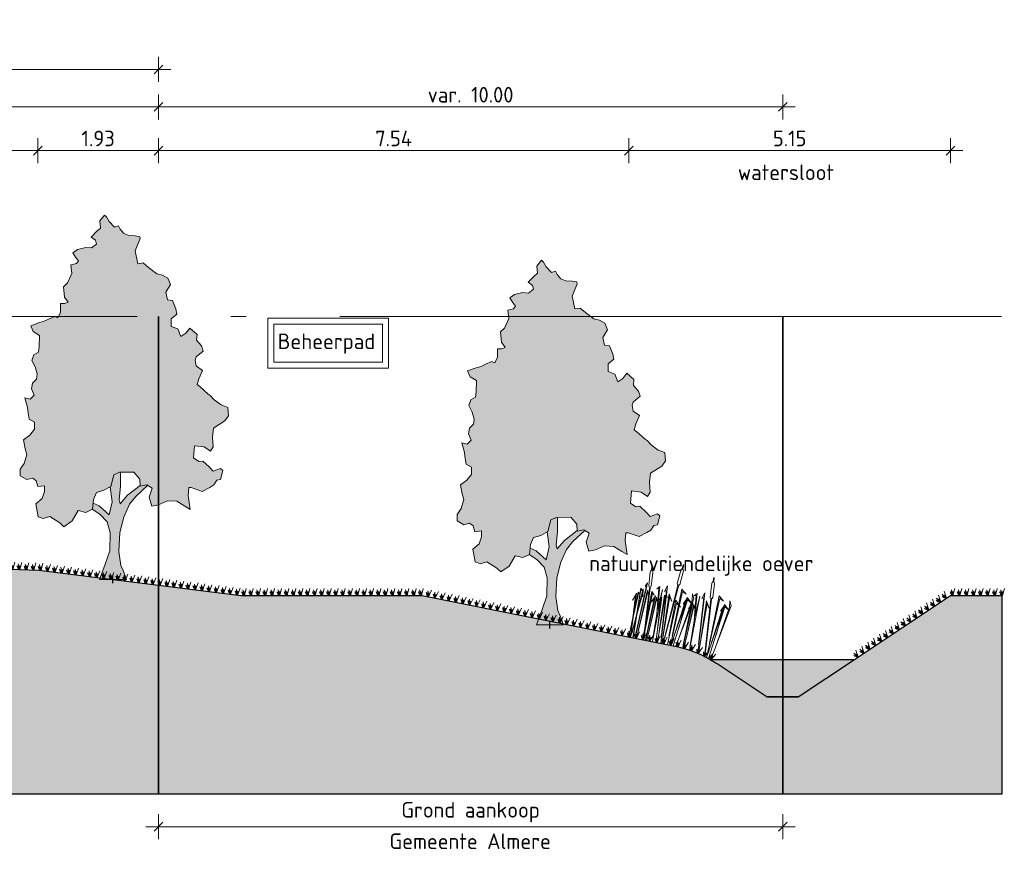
# Model space of a CAD drawing. Header units: metres. Extents: x 150805 to 161014, y 478675 to 486369.
# Tile 26 of 35: x 160846 to 160862, y 478708 to 478721. Entities that reach past the tile are written whole.
import ezdxf

# ---------------------------------------------------------------- set-up
doc = ezdxf.new("R2010")
doc.units = ezdxf.units.M
doc.linetypes.add('AL-NAP_LIJN', pattern=[15.25, 12, -1.5, 0.25, -1.5])
doc.layers.get('0').update_dxf_attribs({"lineweight": 25})
doc.layers.get('Defpoints').update_dxf_attribs({"lineweight": 25, "true_color": 0xff7fff})
for name, color, linetype, lineweight in [('N-WE-GR-BOOM-1e-A', 90, 'Continuous', 25), ('N-WE-GR-BOOM-1e-SD', 90, 'Continuous', 25), ('N-WE-VH-KANTVERHARDING-G', 7, 'Continuous', 35), ('N-XX-GW-WATERGANG_WATERLIJN-GD', 150, 'AL-WATERLIJN', 25), ('X-XX-AL-M', 7, 'Continuous', 18), ('X-XX-AL-NAP-G', 7, 'AL-NAP_LIJN', 18), ('X-XX-AL-PROFIEL-B-G', 7, 'Continuous', 9), ('X-XX-AL-T25', 7, 'Continuous', 25)]:
    doc.layers.add(name, color=color, linetype=linetype, lineweight=lineweight)
doc.layers.add('N-WE-GR-BOOM-A', color=7, linetype='Continuous', lineweight=40, true_color=0x4dff4d, transparency=0.4)
doc.layers.add('N-WE-GR-WEGEN-A', color=7, linetype='Continuous', lineweight=40, true_color=0xffd6ad, transparency=0.4)
doc.layers.add('N-WE-GR-BOOM-S', color=7, linetype='Continuous', lineweight=40, true_color=0x009900)
doc.layers.add('N-WE-KG-GRENS_PERCEEL-G', color=150, linetype='KG-PERCEEL', lineweight=35, true_color=0x007fff)
doc.styles.add('NLCS-ISO-M100-T25', font='NLCS-ISO.ttf')
doc.styles.get("Standard").update_dxf_attribs({"font": 'NLCS-ISO.ttf'})
doc.linetypes.add('AL-WATERLIJN', pattern='A,20,[32,NLCS.shx,S=1.5,R=0,X=0,Y=0],20', length=40)
doc.linetypes.add('KG-PERCEEL', pattern='A,5.5,-2,["P",Standard,S=1.8,R=0,X=-0.5,Y=-0.9],-2,5.5,-2,[5,NLCS.shx,S=0.75,R=0,X=0,Y=0],-2', length=19)
doc.dimstyles.new('NLCS-M100-T25-SCHRAP-X_L2_H1', dxfattribs={"dimscale": 0.1, "dimtxt": 2.5, "dimasz": 1.4, "dimexe": 2, "dimexo": 2, "dimgap": 0.7, "dimtad": 1, "dimzin": 0, "dimdsep": 46, "dimtxsty": 'NLCS-ISO-M100-T25', "dimblk": 'OBLIQUE', "dimcen": 0, "dimdle": 2, "dimclrd": 256, "dimclre": 256, "dimclrt": 256, "dimadec": 1, "dimazin": 0, "dimtfac": 1, "dimtofl": 0, "dimtmove": 1, "dimatfit": 0, "dimldrblk": 'OBLIQUE', "dimfxl": 2, "dimfxlon": 1, "dimtfill": 1, "dimtfillclr": 254, "dimtolj": 1, "dimtzin": 0, "dimlwd": 18, "dimlwe": 18, "dimarcsym": 0})

# ---------------------------------------------------------------- blocks, each defined once
blk = doc.blocks.new('_Oblique')
at = {"color": 0, "linetype": 'ByBlock', "lineweight": -2}
blk.add_line((-0.5, -0.5), (0.5, 0.5), dxfattribs=at)
blk = doc.blocks.new('*D121')
at = {"layer": 'Defpoints', "color": 0, "transparency": 16777216}
for p in [(160848.285, 478719.079), (160848.285, 478716.423), (160846.354, 478712.354)]:
    blk.add_point(p, dxfattribs=at)
at = {"layer": 'X-XX-AL-M', "linetype": 'Continuous', "lineweight": 18, "transparency": 16777216}
for p, q in [((160846.354, 478718.879), (160846.354, 478719.279)), ((160848.285, 478718.879), (160848.285, 478719.279)), ((160846.154, 478719.079), (160848.485, 478719.079))]:
    blk.add_line(p, q, dxfattribs=at)
at = {"layer": 'X-XX-AL-M', "lineweight": 18, "transparency": 16777216, "xscale": 0.14, "yscale": 0.14, "zscale": 0.14, "rotation": 180}
blk.add_blockref('_Oblique', (160846.354, 478719.079), dxfattribs=at)
at = {"layer": 'X-XX-AL-M', "lineweight": 18, "transparency": 16777216, "xscale": 0.14, "yscale": 0.14, "zscale": 0.14}
blk.add_blockref('_Oblique', (160848.285, 478719.079), dxfattribs=at)
at = {"layer": 'X-XX-AL-M', "transparency": 16777216, "insert": (160847.319, 478719.274), "char_height": 0.25, "attachment_point": 5, "style": 'NLCS-ISO-M100-T25', "bg_fill": 3, "box_fill_scale": 1.1, "bg_fill_color": 256, "bg_fill_true_color": 13158600, "bg_fill_transparency": 0}
blk.add_mtext('\\A1;1.93', dxfattribs=at)
blk = doc.blocks.new('*D125')
at = {"layer": 'Defpoints', "color": 0, "transparency": 16777216}
for p in [(160846.354, 478719.079), (160842.505, 478712.623), (160846.354, 478712.354)]:
    blk.add_point(p, dxfattribs=at)
at = {"layer": 'X-XX-AL-M', "linetype": 'Continuous', "lineweight": 18, "transparency": 16777216}
for p, q in [((160842.505, 478718.879), (160842.505, 478719.279)), ((160846.354, 478718.879), (160846.354, 478719.279)), ((160842.305, 478719.079), (160846.554, 478719.079))]:
    blk.add_line(p, q, dxfattribs=at)
at = {"layer": 'X-XX-AL-M', "lineweight": 18, "transparency": 16777216, "xscale": 0.14, "yscale": 0.14, "zscale": 0.14, "rotation": 180}
blk.add_blockref('_Oblique', (160842.505, 478719.079), dxfattribs=at)
at = {"layer": 'X-XX-AL-M', "lineweight": 18, "transparency": 16777216, "xscale": 0.14, "yscale": 0.14, "zscale": 0.14}
blk.add_blockref('_Oblique', (160846.354, 478719.079), dxfattribs=at)
at = {"layer": 'X-XX-AL-M', "transparency": 16777216, "insert": (160844.429, 478719.274), "char_height": 0.25, "attachment_point": 5, "style": 'NLCS-ISO-M100-T25', "bg_fill": 3, "box_fill_scale": 1.1, "bg_fill_color": 256, "bg_fill_true_color": 13158600, "bg_fill_transparency": 0}
blk.add_mtext('\\A1;var. 3.85', dxfattribs=at)
blk = doc.blocks.new('*D126')
at = {"layer": 'Defpoints', "color": 0, "transparency": 16777216}
for p in [(160848.285, 478719.78), (160839.255, 478719.286), (160848.285, 478716.423)]:
    blk.add_point(p, dxfattribs=at)
at = {"layer": 'X-XX-AL-M', "linetype": 'Continuous', "lineweight": 18, "transparency": 16777216}
for p, q in [((160839.255, 478719.58), (160839.255, 478719.98)), ((160848.285, 478719.58), (160848.285, 478719.98)), ((160839.055, 478719.78), (160848.485, 478719.78))]:
    blk.add_line(p, q, dxfattribs=at)
at = {"layer": 'X-XX-AL-M', "lineweight": 18, "transparency": 16777216, "xscale": 0.14, "yscale": 0.14, "zscale": 0.14, "rotation": 180}
blk.add_blockref('_Oblique', (160839.255, 478719.78), dxfattribs=at)
at = {"layer": 'X-XX-AL-M', "lineweight": 18, "transparency": 16777216, "xscale": 0.14, "yscale": 0.14, "zscale": 0.14}
blk.add_blockref('_Oblique', (160848.285, 478719.78), dxfattribs=at)
at = {"layer": 'X-XX-AL-M', "transparency": 16777216, "insert": (160843.77, 478719.975), "char_height": 0.25, "attachment_point": 5, "style": 'NLCS-ISO-M100-T25', "bg_fill": 3, "box_fill_scale": 1.1, "bg_fill_color": 256, "bg_fill_true_color": 13158600, "bg_fill_transparency": 0}
blk.add_mtext('\\A1;var. 9.03', dxfattribs=at)
blk = doc.blocks.new('*D127')
at = {"layer": 'Defpoints', "color": 0, "transparency": 16777216}
for p in [(160848.285, 478720.38), (160822.095, 478716.423), (160848.285, 478716.423)]:
    blk.add_point(p, dxfattribs=at)
at = {"layer": 'X-XX-AL-M', "linetype": 'Continuous', "lineweight": 18, "transparency": 16777216}
for p, q in [((160822.095, 478720.18), (160822.095, 478720.58)), ((160848.285, 478720.18), (160848.285, 478720.58)), ((160821.895, 478720.38), (160848.485, 478720.38))]:
    blk.add_line(p, q, dxfattribs=at)
at = {"layer": 'X-XX-AL-M', "lineweight": 18, "transparency": 16777216, "xscale": 0.14, "yscale": 0.14, "zscale": 0.14, "rotation": 180}
blk.add_blockref('_Oblique', (160822.095, 478720.38), dxfattribs=at)
at = {"layer": 'X-XX-AL-M', "lineweight": 18, "transparency": 16777216, "xscale": 0.14, "yscale": 0.14, "zscale": 0.14}
blk.add_blockref('_Oblique', (160848.285, 478720.38), dxfattribs=at)
at = {"layer": 'X-XX-AL-M', "transparency": 16777216, "insert": (160835.19, 478720.6), "char_height": 0.25, "attachment_point": 5, "style": 'NLCS-ISO-M100-T25', "bg_fill": 3, "box_fill_scale": 1.1, "bg_fill_color": 256, "bg_fill_true_color": 13158600, "bg_fill_transparency": 0}
blk.add_mtext('\\A1;var. 26.19 (RVB)', dxfattribs=at)
blk = doc.blocks.new('*D144')
at = {"layer": 'Defpoints', "color": 0, "transparency": 16777216}
for p in [(160848.285, 478709.477), (160858.285, 478709.477), (160858.285, 478708.244)]:
    blk.add_point(p, dxfattribs=at)
at = {"layer": 'X-XX-AL-M', "linetype": 'Continuous', "lineweight": 18, "transparency": 16777216}
for p, q in [((160848.285, 478708.444), (160848.285, 478708.044)), ((160858.285, 478708.444), (160858.285, 478708.044)), ((160848.085, 478708.244), (160858.485, 478708.244))]:
    blk.add_line(p, q, dxfattribs=at)
at = {"layer": 'X-XX-AL-M', "lineweight": 18, "transparency": 16777216, "xscale": 0.14, "yscale": 0.14, "zscale": 0.14, "rotation": 180}
blk.add_blockref('_Oblique', (160848.285, 478708.244), dxfattribs=at)
at = {"layer": 'X-XX-AL-M', "lineweight": 18, "transparency": 16777216, "xscale": 0.14, "yscale": 0.14, "zscale": 0.14}
blk.add_blockref('_Oblique', (160858.285, 478708.244), dxfattribs=at)
at = {"layer": 'X-XX-AL-M', "transparency": 16777216, "insert": (160853.285, 478708.476), "char_height": 0.25, "attachment_point": 5, "style": 'NLCS-ISO-M100-T25', "bg_fill": 3, "box_fill_scale": 1.1, "bg_fill_color": 256, "bg_fill_true_color": 13158600, "bg_fill_transparency": 0}
blk.add_mtext('\\A1;Grond aankoop', dxfattribs=at)
blk = doc.blocks.new('*D145')
at = {"layer": 'Defpoints', "color": 0, "transparency": 16777216}
for p in [(160858.285, 478719.78), (160848.285, 478716.423), (160858.285, 478716.423)]:
    blk.add_point(p, dxfattribs=at)
at = {"layer": 'X-XX-AL-M', "linetype": 'Continuous', "lineweight": 18, "transparency": 16777216}
for p, q in [((160848.285, 478719.58), (160848.285, 478719.98)), ((160858.285, 478719.58), (160858.285, 478719.98)), ((160848.085, 478719.78), (160858.485, 478719.78))]:
    blk.add_line(p, q, dxfattribs=at)
at = {"layer": 'X-XX-AL-M', "lineweight": 18, "transparency": 16777216, "xscale": 0.14, "yscale": 0.14, "zscale": 0.14, "rotation": 180}
blk.add_blockref('_Oblique', (160848.285, 478719.78), dxfattribs=at)
at = {"layer": 'X-XX-AL-M', "lineweight": 18, "transparency": 16777216, "xscale": 0.14, "yscale": 0.14, "zscale": 0.14}
blk.add_blockref('_Oblique', (160858.285, 478719.78), dxfattribs=at)
at = {"layer": 'X-XX-AL-M', "transparency": 16777216, "insert": (160853.285, 478719.975), "char_height": 0.25, "attachment_point": 5, "style": 'NLCS-ISO-M100-T25', "bg_fill": 3, "box_fill_scale": 1.1, "bg_fill_color": 256, "bg_fill_true_color": 13158600, "bg_fill_transparency": 0}
blk.add_mtext('\\A1;var. 10.00', dxfattribs=at)
blk = doc.blocks.new('SGR-BOOM_S01_V_ZIJ-D')
at = {"layer": 'N-WE-GR-BOOM-1e-A', "transparency": 33554585}
h = blk.add_hatch(color=256, dxfattribs=at)
h.dxf.hatch_style = 1
h.set_gradient(color1=(254, 204, 102), color2=(108, 181, 90), tint=1, name='CYLINDER')
h.paths.add_polyline_path([(-1.056, 11.496), (-0.874, 11.68), (-0.792, 11.622), (-0.684, 11.475), (-0.477, 11.294), (-0.312, 11.337), (-0.253, 11.231), (-0.105, 11.091), (0.102, 11.028), (0.349, 11.012), (0.538, 10.99), (0.556, 10.931), (0.353, 10.535), (0.462, 10.124), (0.668, 10.149), (0.893, 10.004), (1.224, 9.8), (1.454, 9.761), (1.661, 9.663), (1.763, 9.457), (1.582, 9.209), (1.643, 8.962), (1.849, 8.94), (1.975, 8.676), (2.018, 8.511), (1.795, 8.362), (1.797, 8.115), (2.062, 8.035), (2.188, 7.789), (2.376, 7.896), (2.539, 8.062), (2.829, 7.858), (2.807, 7.67), (3.015, 7.489), (3.081, 7.325), (2.794, 7.134), (2.753, 7.034), (2.796, 6.845), (3.044, 6.706), (2.899, 6.434), (2.842, 6.251), (2.942, 6.187), (3.274, 5.943), (3.357, 5.902), (3.523, 5.762), (3.795, 5.599), (4.06, 5.519), (4.086, 5.248), (3.94, 5.082), (3.489, 4.855), (3.45, 4.566), (3.476, 4.254), (3.371, 4.112), (3.122, 4.252), (2.734, 4.29), (2.695, 3.901), (2.902, 3.779), (3.067, 3.798), (3.316, 3.611), (3.482, 3.471), (3.77, 3.556), (3.87, 3.492), (3.772, 3.203), (3.625, 3.184), (3.503, 3.036), (3.339, 2.952), (3.033, 2.826), (2.597, 2.946), (2.497, 2.946), (2.475, 2.698), (2.561, 2.246), (2.337, 2.35), (2.023, 2.512), (1.652, 2.527), (1.282, 2.4), (1.018, 2.357), (0.91, 2.645), (1.031, 2.934), (0.824, 3.038), (0.559, 2.995), (0.534, 3.219), (0.303, 3.447), (-0.274, 3.442), (-0.497, 3.358), (-0.618, 2.986), (-0.906, 2.86), (-1.193, 2.793), (-1.315, 2.568), (-1.354, 2.256), (-1.624, 2.154), (-1.931, 2.21), (-2.175, 1.879), (-2.504, 1.694), (-2.669, 1.816), (-3.066, 2.019), (-3.33, 1.952), (-3.536, 2.015), (-3.622, 2.427), (-3.376, 2.593), (-3.278, 2.818), (-3.279, 3.006), (-3.544, 2.981), (-3.61, 3.169), (-3.752, 3.25), (-3.981, 3.207), (-4.247, 3.328), (-4.249, 3.535), (-4.086, 3.724), (-3.988, 4.013), (-4.048, 4.195), (-4.115, 4.483), (-3.869, 4.633), (-3.682, 4.817), (-3.684, 5.046), (-3.891, 5.145), (-3.933, 5.333), (-3.958, 5.515), (-4.061, 5.826), (-3.854, 5.787), (-3.691, 5.912), (-3.798, 6.117), (-3.758, 6.3), (-3.595, 6.425), (-3.572, 6.59), (-3.657, 6.818), (-3.782, 7.024), (-3.701, 7.207), (-3.519, 7.291), (-3.497, 7.456), (-3.482, 7.827), (-3.73, 7.948), (-3.832, 8.136), (-3.485, 8.239), (-3.297, 8.281), (-3.115, 8.348), (-2.868, 8.432), (-2.745, 8.392), (-2.64, 8.575), (-2.642, 8.846), (-2.477, 8.847), (-2.336, 8.889), (-2.479, 9.053), (-2.523, 9.383), (-2.359, 9.507), (-2.179, 9.815), (-2.222, 10.085), (-1.993, 10.128), (-1.911, 10.212), (-2.036, 10.334), (-2.143, 10.475), (-1.955, 10.582), (-1.626, 10.644), (-1.402, 10.628), (-1.197, 10.753), (-1.239, 10.876), (-1.405, 10.975), (-1.177, 11.165), (-1.036, 11.266)])
h = blk.add_hatch(color=256, dxfattribs=at)
h.dxf.hatch_style = 1
h.set_gradient(color1=(99, 100, 102), color2=(88, 186, 72), tint=1, name='INVCURVED')
h.paths.add_polyline_path([(-0.098, 2.001), (0.128, 2.415), (0.374, 2.664), (0.861, 3.02), (0.824, 3.038), (0.559, 2.995), (0.557, 3.016), (0.044, 2.703), (-0.243, 2.43), (-0.285, 2.553), (-0.229, 2.989), (-0.233, 3.442), (-0.274, 3.442), (-0.497, 3.358), (-0.618, 2.986), (-0.646, 2.974), (-0.573, 2.492), (-0.693, 2.079), (-1.09, 2.364), (-1.33, 2.45), (-1.356, 2.244), (-1.064, 2.093), (-0.774, 1.848), (-0.648, 1.502), (-0.667, 0.925), (-0.846, 0.488), (-1.08, 0), (0, 0), (-0.126, 0.287), (-0.227, 0.452), (-0.296, 0.904), (-0.259, 1.505)])
at = {"lineweight": 0}
for p, q in [((-0.233, 3.442), (-0.229, 2.989)), ((-0.573, 2.492), (-0.646, 2.974)), ((-0.229, 2.989), (-0.285, 2.553)), ((0.044, 2.703), (0.557, 3.016)), ((0.861, 3.02), (0.374, 2.664)), ((-0.285, 2.553), (-0.243, 2.43)), ((-0.243, 2.43), (0.044, 2.703)), ((0.374, 2.664), (0.128, 2.415)), ((-1.368, 2.251), (-1.064, 2.093)), ((-1.33, 2.45), (-1.09, 2.364)), ((-1.09, 2.364), (-0.693, 2.079)), ((-0.693, 2.079), (-0.573, 2.492)), ((0.128, 2.415), (-0.098, 2.001)), ((-1.064, 2.093), (-0.774, 1.848)), ((-0.098, 2.001), (-0.259, 1.505)), ((-0.774, 1.848), (-0.648, 1.502)), ((-0.648, 1.502), (-0.667, 0.925)), ((-0.259, 1.505), (-0.296, 0.904)), ((-0.667, 0.925), (-0.846, 0.488)), ((-0.296, 0.904), (-0.227, 0.452)), ((-0.846, 0.488), (-1.08, 0)), ((-0.227, 0.452), (-0.126, 0.287)), ((-1.08, 0), (0, 0)), ((-0.126, 0.287), (0, 0))]:
    blk.add_line(p, q, dxfattribs=at)
at = {"lineweight": 0, "flags": 128}
blk.add_lwpolyline([(-1.056, 11.496), (-0.874, 11.68), (-0.792, 11.622), (-0.684, 11.475), (-0.477, 11.294), (-0.312, 11.337), (-0.253, 11.231), (-0.105, 11.091), (0.102, 11.028), (0.349, 11.012), (0.538, 10.99), (0.556, 10.931), (0.353, 10.535), (0.462, 10.124), (0.668, 10.149), (0.893, 10.004), (1.224, 9.8), (1.454, 9.761), (1.661, 9.663), (1.763, 9.457), (1.582, 9.209), (1.643, 8.962), (1.849, 8.94), (1.975, 8.676), (2.018, 8.511), (1.795, 8.362), (1.797, 8.115), (2.062, 8.035), (2.188, 7.789), (2.376, 7.896), (2.539, 8.062), (2.829, 7.858), (2.807, 7.67), (3.015, 7.489), (3.081, 7.325), (2.794, 7.134), (2.753, 7.034), (2.796, 6.845), (3.044, 6.706), (2.899, 6.434), (2.842, 6.251), (2.942, 6.187), (3.274, 5.943), (3.357, 5.902), (3.523, 5.762), (3.795, 5.599), (4.06, 5.519), (4.086, 5.248), (3.94, 5.082), (3.489, 4.855), (3.45, 4.566), (3.476, 4.254), (3.371, 4.112), (3.122, 4.252), (2.734, 4.29), (2.695, 3.901), (2.902, 3.779), (3.067, 3.798), (3.316, 3.611), (3.482, 3.471), (3.77, 3.556), (3.87, 3.492), (3.772, 3.203), (3.625, 3.184), (3.503, 3.036), (3.339, 2.952), (3.033, 2.826), (2.597, 2.946), (2.497, 2.946), (2.475, 2.698), (2.561, 2.246), (2.337, 2.35), (2.023, 2.512), (1.652, 2.527), (1.282, 2.4), (1.018, 2.357), (0.91, 2.645), (1.031, 2.934), (0.824, 3.038), (0.559, 2.995), (0.534, 3.219), (0.303, 3.447), (-0.274, 3.442), (-0.497, 3.358), (-0.618, 2.986), (-0.906, 2.86), (-1.193, 2.793), (-1.315, 2.568), (-1.354, 2.256), (-1.624, 2.154), (-1.931, 2.21), (-2.175, 1.879), (-2.504, 1.694), (-2.669, 1.816), (-3.066, 2.019), (-3.33, 1.952), (-3.536, 2.015), (-3.622, 2.427), (-3.376, 2.593), (-3.278, 2.818), (-3.279, 3.006), (-3.544, 2.981), (-3.61, 3.169), (-3.752, 3.25), (-3.981, 3.207), (-4.247, 3.328), (-4.249, 3.535), (-4.086, 3.724), (-3.988, 4.013), (-4.048, 4.195), (-4.115, 4.483), (-3.869, 4.633), (-3.682, 4.817), (-3.684, 5.046), (-3.891, 5.145), (-3.933, 5.333), (-3.958, 5.515), (-4.061, 5.826), (-3.854, 5.787), (-3.691, 5.912), (-3.798, 6.117), (-3.758, 6.3), (-3.595, 6.425), (-3.572, 6.59), (-3.657, 6.818), (-3.782, 7.024), (-3.701, 7.207), (-3.519, 7.291), (-3.497, 7.456), (-3.482, 7.827), (-3.73, 7.948), (-3.832, 8.136), (-3.485, 8.239), (-3.297, 8.281), (-3.115, 8.348), (-2.868, 8.432), (-2.745, 8.392), (-2.64, 8.575), (-2.642, 8.846), (-2.477, 8.847), (-2.336, 8.889), (-2.479, 9.053), (-2.523, 9.383), (-2.359, 9.507), (-2.179, 9.815), (-2.222, 10.085), (-1.993, 10.128), (-1.911, 10.212), (-2.036, 10.334), (-2.143, 10.475), (-1.955, 10.582), (-1.626, 10.644), (-1.402, 10.628), (-1.197, 10.753), (-1.239, 10.876), (-1.405, 10.975), (-1.177, 11.165), (-1.036, 11.266)], close=True, dxfattribs=at)
at = {"layer": 'Defpoints'}
blk.add_line((-0.54, -0.119), (-0.54, 0.13), dxfattribs=at)
blk = doc.blocks.new('*D247')
at = {"layer": 'Defpoints', "color": 0, "transparency": 16777216}
for p in [(160855.82, 478719.079), (160855.82, 478719.079), (160848.285, 478716.423)]:
    blk.add_point(p, dxfattribs=at)
at = {"layer": 'X-XX-AL-M', "linetype": 'Continuous', "lineweight": 18, "transparency": 16777216}
for p, q in [((160848.285, 478718.879), (160848.285, 478719.279)), ((160855.82, 478719.079), (160855.82, 478719.279)), ((160848.085, 478719.079), (160856.02, 478719.079))]:
    blk.add_line(p, q, dxfattribs=at)
at = {"layer": 'X-XX-AL-M', "lineweight": 18, "transparency": 16777216, "xscale": 0.14, "yscale": 0.14, "zscale": 0.14, "rotation": 180}
blk.add_blockref('_Oblique', (160848.285, 478719.079), dxfattribs=at)
at = {"layer": 'X-XX-AL-M', "lineweight": 18, "transparency": 16777216, "xscale": 0.14, "yscale": 0.14, "zscale": 0.14}
blk.add_blockref('_Oblique', (160855.82, 478719.079), dxfattribs=at)
at = {"layer": 'X-XX-AL-M', "transparency": 16777216, "insert": (160852.052, 478719.274), "char_height": 0.25, "attachment_point": 5, "style": 'NLCS-ISO-M100-T25', "bg_fill": 3, "box_fill_scale": 1.1, "bg_fill_color": 256, "bg_fill_true_color": 13158600, "bg_fill_transparency": 0}
blk.add_mtext('\\A1;7.54', dxfattribs=at)
blk = doc.blocks.new('*D248')
at = {"layer": 'Defpoints', "color": 0, "transparency": 16777216}
for p in [(160860.972, 478719.079), (160860.972, 478711.948), (160855.82, 478711.286)]:
    blk.add_point(p, dxfattribs=at)
at = {"layer": 'X-XX-AL-M', "linetype": 'Continuous', "lineweight": 18, "transparency": 16777216}
for p, q in [((160855.82, 478718.879), (160855.82, 478719.279)), ((160860.972, 478718.879), (160860.972, 478719.279)), ((160855.62, 478719.079), (160861.172, 478719.079))]:
    blk.add_line(p, q, dxfattribs=at)
at = {"layer": 'X-XX-AL-M', "lineweight": 18, "transparency": 16777216, "xscale": 0.14, "yscale": 0.14, "zscale": 0.14, "rotation": 180}
blk.add_blockref('_Oblique', (160855.82, 478719.079), dxfattribs=at)
at = {"layer": 'X-XX-AL-M', "lineweight": 18, "transparency": 16777216, "xscale": 0.14, "yscale": 0.14, "zscale": 0.14}
blk.add_blockref('_Oblique', (160860.972, 478719.079), dxfattribs=at)
at = {"layer": 'X-XX-AL-M', "transparency": 16777216, "insert": (160858.396, 478719.274), "char_height": 0.25, "attachment_point": 5, "style": 'NLCS-ISO-M100-T25', "bg_fill": 3, "box_fill_scale": 1.1, "bg_fill_color": 256, "bg_fill_true_color": 13158600, "bg_fill_transparency": 0}
blk.add_mtext('\\A1;5.15', dxfattribs=at)
blk = doc.blocks.new('Gras-01')
at = {"layer": 'N-WE-GR-BOOM-S', "color": 85, "lineweight": 9, "true_color": 0x58ba48}
for p, q in [((0, 0), (0.004, 0.063)), ((0.003, 0), (0.034, 0.114))]:
    blk.add_line(p, q, dxfattribs=at)
at = {"layer": 'N-WE-GR-BOOM-S', "color": 85, "lineweight": 9, "true_color": 0x58ba48, "flags": 128}
for points in [[(-0.042, 0.06, 0.10285), (-0.006, 0)], [(-0.042, 0.06, -0.10285), (-0.006, 0)], [(-0.002, 0, -0.071887), (-0.022, 0.092)], [(-0.002, 0, 0.071887), (-0.022, 0.092)]]:
    blk.add_lwpolyline(points, format="xyb", dxfattribs=at)
blk = doc.blocks.new('*U250')
at = {"layer": 'N-WE-VH-KANTVERHARDING-G', "rotation": 180}
blk.add_blockref('Gras-01', (0, 0), dxfattribs=at)
blk = doc.blocks.new('*U251')
at = {"layer": 'N-WE-VH-KANTVERHARDING-G', "color": 0, "linetype": 'ByBlock', "lineweight": -2, "transparency": 16777216}
for p, rotation in [((160860.813, 478711.842), 213.6900675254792), ((160860.908, 478711.905), 213.6900675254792), ((160861.008, 478711.948), 180), ((160861.121, 478711.948), 180), ((160861.234, 478711.948), 180), ((160861.348, 478711.948), 180), ((160861.461, 478711.948), 180), ((160861.574, 478711.948), 180), ((160861.688, 478711.948), 180), ((160861.801, 478711.948), 180), ((160860.53, 478711.654), 213.6900675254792), ((160860.625, 478711.716), 213.6900675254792), ((160860.719, 478711.779), 213.6900675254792), ((160860.342, 478711.528), 213.6900675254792), ((160860.436, 478711.591), 213.6900675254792), ((160860.059, 478711.339), 213.6900675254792), ((160860.153, 478711.402), 213.6900675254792), ((160860.248, 478711.465), 213.6900675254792), ((160859.87, 478711.214), 213.6900675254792), ((160859.965, 478711.276), 213.6900675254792), ((160859.588, 478711.025), 213.6900675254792), ((160859.682, 478711.088), 213.6900675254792), ((160859.776, 478711.151), 213.6900675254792), ((160859.493, 478710.962), 213.6900675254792)]:
    blk.add_blockref('*U250', p, dxfattribs=dict(at, rotation=rotation))
blk = doc.blocks.new('*U252')
at = {"layer": 'N-WE-VH-KANTVERHARDING-G', "rotation": 2.045509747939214}
blk.add_blockref('Gras-01', (0.046, 0), dxfattribs=at)
blk = doc.blocks.new('*U253')
at = {"layer": 'N-WE-VH-KANTVERHARDING-G', "color": 0, "linetype": 'ByBlock', "lineweight": -2, "transparency": 16777216}
for p, rotation in [((160842.505, 478712.491), 357.954490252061), ((160842.618, 478712.487), 357.954490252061), ((160842.731, 478712.483), 357.954490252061), ((160842.844, 478712.479), 357.954490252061), ((160842.958, 478712.475), 357.954490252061), ((160843.071, 478712.471), 357.954490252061), ((160843.184, 478712.467), 357.954490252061), ((160843.297, 478712.463), 357.954490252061), ((160843.411, 478712.459), 357.954490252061), ((160843.524, 478712.455), 357.954490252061), ((160843.637, 478712.451), 357.954490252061), ((160843.75, 478712.447), 357.954490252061), ((160843.864, 478712.443), 357.954490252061), ((160843.977, 478712.439), 357.954490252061), ((160844.09, 478712.435), 357.954490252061), ((160844.203, 478712.431), 357.954490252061), ((160844.317, 478712.426), 357.954490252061), ((160844.43, 478712.422), 357.954490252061), ((160844.543, 478712.418), 357.954490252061), ((160844.656, 478712.414), 357.954490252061), ((160844.769, 478712.41), 357.954490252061), ((160844.883, 478712.406), 357.954490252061), ((160844.996, 478712.402), 357.954490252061), ((160845.109, 478712.398), 357.954490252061), ((160845.222, 478712.394), 357.954490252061), ((160845.336, 478712.39), 357.954490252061), ((160845.449, 478712.386), 357.954490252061), ((160845.562, 478712.382), 357.954490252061), ((160845.675, 478712.378), 357.954490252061), ((160845.789, 478712.374), 357.954490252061), ((160845.902, 478712.37), 357.954490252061), ((160846.015, 478712.366), 357.954490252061), ((160846.128, 478712.362), 357.954490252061), ((160846.242, 478712.358), 357.954490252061), ((160846.355, 478712.354), 357.954490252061), ((160846.467, 478712.341), 352.8633128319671), ((160846.58, 478712.327), 352.8633128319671), ((160846.692, 478712.313), 352.8633128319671), ((160846.805, 478712.299), 352.8633128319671), ((160846.917, 478712.285), 352.8633128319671), ((160847.03, 478712.271), 352.8633128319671), ((160847.142, 478712.256), 352.8633128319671), ((160847.254, 478712.242), 352.8633128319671), ((160847.367, 478712.228), 352.8633128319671), ((160847.479, 478712.214), 352.8633128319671), ((160847.592, 478712.2), 352.8633128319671), ((160847.704, 478712.186), 352.8633128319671), ((160847.817, 478712.172), 352.8633128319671), ((160847.929, 478712.158), 352.8633128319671), ((160848.041, 478712.144), 352.8633128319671), ((160848.154, 478712.13), 352.8633128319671), ((160848.266, 478712.116), 352.8633128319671), ((160848.379, 478712.102), 352.8633128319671), ((160848.491, 478712.088), 352.8633128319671), ((160848.604, 478712.073), 352.8633128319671), ((160848.716, 478712.059), 352.8633128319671), ((160848.829, 478712.045), 352.8633128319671), ((160848.941, 478712.031), 352.8633128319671), ((160849.053, 478712.017), 352.8633128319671), ((160849.166, 478712.003), 352.8633128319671), ((160849.278, 478711.989), 352.8633128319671), ((160849.391, 478711.975), 352.8633128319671), ((160849.503, 478711.961), 352.8633128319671), ((160852.561, 478711.938), 348.6900675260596), ((160852.672, 478711.916), 348.6900675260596), ((160852.783, 478711.893), 348.6900675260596), ((160852.894, 478711.871), 348.6900675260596), ((160853.005, 478711.849), 348.6900675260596), ((160853.116, 478711.827), 348.6900675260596), ((160853.227, 478711.805), 348.6900675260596), ((160853.339, 478711.782), 348.6900675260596), ((160853.45, 478711.76), 348.6900675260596), ((160853.561, 478711.738), 348.6900675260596), ((160853.672, 478711.716), 348.6900675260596), ((160853.783, 478711.693), 348.6900675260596), ((160853.894, 478711.671), 348.6900675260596), ((160854.005, 478711.649), 348.6900675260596), ((160854.116, 478711.627), 348.6900675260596), ((160854.227, 478711.605), 348.6900675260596), ((160854.339, 478711.582), 348.6900675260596), ((160854.45, 478711.56), 348.6900675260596), ((160854.561, 478711.538), 348.6900675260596), ((160854.672, 478711.516), 348.6900675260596), ((160854.783, 478711.493), 348.6900675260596), ((160854.894, 478711.471), 348.6900675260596), ((160855.005, 478711.449), 348.6900675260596), ((160855.116, 478711.427), 348.6900675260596), ((160855.227, 478711.405), 348.6900675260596), ((160855.339, 478711.382), 348.6900675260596), ((160855.45, 478711.36), 348.6900675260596), ((160855.561, 478711.338), 348.6900675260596), ((160855.672, 478711.316), 348.6900675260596), ((160855.783, 478711.293), 348.6900675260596), ((160855.894, 478711.271), 348.6900675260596), ((160856.005, 478711.249), 348.6900675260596), ((160856.116, 478711.227), 348.6900675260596), ((160856.227, 478711.205), 348.6900675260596), ((160856.339, 478711.182), 348.6900675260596), ((160856.45, 478711.16), 348.6900675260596), ((160856.561, 478711.138), 347.8601351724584), ((160856.671, 478711.111), 344.6139573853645), ((160856.779, 478711.078), 341.3677795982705), ((160856.885, 478711.038), 338.1216018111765), ((160856.989, 478710.993), 334.8754240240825), ((160857.091, 478710.942), 331.6292462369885)]:
    blk.add_blockref('*U252', p, dxfattribs=dict(at, rotation=rotation))
for p in [(160849.616, 478711.948), (160849.729, 478711.948), (160849.842, 478711.948), (160849.956, 478711.948), (160850.069, 478711.948), (160850.182, 478711.948), (160850.296, 478711.948), (160850.409, 478711.948), (160850.522, 478711.948), (160850.635, 478711.948), (160850.749, 478711.948), (160850.862, 478711.948), (160850.975, 478711.948), (160851.089, 478711.948), (160851.202, 478711.948), (160851.315, 478711.948), (160851.429, 478711.948), (160851.542, 478711.948), (160851.655, 478711.948), (160851.769, 478711.948), (160851.882, 478711.948), (160851.995, 478711.948), (160852.109, 478711.948), (160852.222, 478711.948), (160852.335, 478711.948), (160852.448, 478711.948)]:
    blk.add_blockref('*U252', p, dxfattribs=at)

msp = doc.modelspace()

# ---------------------------------------------------------------- hatches: boundary and pattern name
at = {"layer": 'N-WE-GR-WEGEN-A', "true_color": 0xf8991e, "transparency": 33554534}
h = msp.add_hatch(color=30, dxfattribs=at)
h.dxf.hatch_style = 1
h.set_gradient(color1=(248, 153, 30), color2=(241, 235, 31), name='INVCURVED')
edge = h.paths.add_edge_path()
edge.add_line((160861.801, 478711.948), (160860.972, 478711.948))
edge.add_line((160860.972, 478711.948), (160858.535, 478710.323))
edge.add_line((160858.535, 478710.323), (160858.035, 478710.323))
edge.add_line((160858.035, 478710.323), (160857.25, 478710.847))
edge.add_arc((160856.14, 478709.182), 2, 56.3099, 79.807)
edge.add_line((160856.494, 478711.151), (160856.494, 478711.151))
edge.add_line((160856.494, 478711.151), (160852.51, 478711.948))
edge.add_line((160852.51, 478711.948), (160849.605, 478711.948))
edge.add_line((160849.605, 478711.948), (160846.37, 478712.353))
edge.add_line((160846.37, 478712.353), (160842.505, 478712.491))
edge.add_line((160842.505, 478712.491), (160842.505, 478712.359))
edge.add_line((160842.505, 478712.359), (160842.705, 478712.359))
edge.add_line((160842.705, 478712.359), (160842.705, 478712.059))
edge.add_line((160842.705, 478712.059), (160842.905, 478712.059))
edge.add_line((160842.905, 478712.059), (160842.905, 478711.059))
edge.add_line((160842.905, 478711.059), (160835.505, 478711.059))
edge.add_line((160835.505, 478711.059), (160835.505, 478712.059))
edge.add_line((160835.505, 478712.059), (160835.805, 478712.059))
edge.add_line((160835.805, 478712.059), (160835.805, 478712.359))
edge.add_line((160835.805, 478712.359), (160836.005, 478712.359))
edge.add_line((160836.005, 478712.359), (160836.005, 478712.491))
edge.add_line((160836.005, 478712.491), (160834.005, 478712.381))
edge.add_line((160834.005, 478712.381), (160833.002, 478712.265))
edge.add_line((160833.002, 478712.265), (160831.085, 478712.101))
edge.add_line((160831.085, 478712.101), (160830.614, 478712.099))
edge.add_line((160830.614, 478712.099), (160829.255, 478712.312))
edge.add_line((160829.255, 478712.312), (160829.255, 478712.212))
edge.add_line((160829.255, 478712.212), (160829.555, 478712.212))
edge.add_line((160829.555, 478712.212), (160829.555, 478711.962))
edge.add_line((160829.555, 478711.962), (160829.855, 478711.962))
edge.add_line((160829.855, 478711.962), (160829.855, 478711.262))
edge.add_line((160829.855, 478711.262), (160825.155, 478711.262))
edge.add_line((160825.155, 478711.262), (160825.155, 478711.962))
edge.add_line((160825.155, 478711.962), (160825.455, 478711.962))
edge.add_line((160825.455, 478711.962), (160825.455, 478712.212))
edge.add_line((160825.455, 478712.212), (160825.755, 478712.212))
edge.add_line((160825.755, 478712.212), (160825.755, 478712.312))
edge.add_line((160825.755, 478712.312), (160823.215, 478711.914))
edge.add_line((160823.215, 478711.914), (160822.345, 478711.123))
edge.add_line((160822.345, 478711.123), (160821.845, 478711.123))
edge.add_line((160821.845, 478711.123), (160821.008, 478711.883))
edge.add_line((160821.008, 478711.883), (160819.985, 478711.883))
edge.add_line((160819.985, 478711.883), (160819.985, 478708.77))
edge.add_line((160819.985, 478708.77), (160861.801, 478708.77))
edge.add_line((160861.801, 478708.77), (160861.801, 478711.948))
at = {"layer": 'N-XX-GW-WATERGANG_WATERLIJN-GD', "linetype": 'ByBlock', "ltscale": 0.3}
h = msp.add_hatch(color=256, dxfattribs=at)
h.dxf.hatch_style = 1
h.set_gradient(color1=(122, 175, 223), centered=1, tint=0.043103, name='CURVED')
h.paths.add_polyline_path([(160859.43, 478710.923), (160857.12, 478710.923), (160858.035, 478710.323), (160858.535, 478710.323)])

# ---------------------------------------------------------------- linework, layer by layer
at = {"layer": 'N-WE-GR-BOOM-A', "lineweight": 20}
for points in [[(160856.184, 478712.358), (160856.19, 478712.414, -1.123855), (160856.2, 478712.412), (160856.194, 478712.357, -0.97626), (160856.184, 478712.358, -15.953673)], [(160856.685, 478712.379), (160856.699, 478712.434, 1.123855), (160856.689, 478712.436), (160856.675, 478712.382, 0.97626), (160856.685, 478712.379, 15.953673)], [(160856.139, 478712.105), (160856.164, 478712.33, -1.123855), (160856.206, 478712.32), (160856.18, 478712.101, -0.97626), (160856.139, 478712.105, -15.953673)], [(160856.635, 478712.128), (160856.693, 478712.347, 1.123855), (160856.651, 478712.352), (160856.596, 478712.139, 0.97626), (160856.635, 478712.128, 15.953673)], [(160857.169, 478712.174), (160857.175, 478712.23, -1.123855), (160857.185, 478712.228), (160857.179, 478712.173, -0.97626), (160857.169, 478712.174, -15.953673)], [(160857.124, 478711.921), (160857.149, 478712.146, -1.123855), (160857.19, 478712.137), (160857.165, 478711.917, -0.97626), (160857.124, 478711.921, -15.953673)]]:
    msp.add_lwpolyline(points, format="xyb", dxfattribs=at)
for points in [[(160855.921, 478711.266), (160856.12, 478712.154), (160856.084, 478712.099), (160856.103, 478712.11), (160855.918, 478711.266)], [(160856.056, 478711.239), (160856.151, 478712.073), (160856.161, 478712.074), (160856.061, 478711.23)], [(160856.197, 478711.211), (160856.358, 478712.048), (160856.281, 478711.723), (160856.318, 478712.091), (160856.27, 478712.054), (160856.302, 478712.068), (160856.27, 478711.655), (160856.206, 478711.258)], [(160856.335, 478711.183), (160856.442, 478712.103), (160856.391, 478712.013), (160856.421, 478712.028), (160856.337, 478711.269)], [(160856.371, 478711.176), (160856.613, 478712.101), (160856.604, 478712.107), (160856.39, 478711.273)], [(160855.82, 478711.286), (160855.97, 478712.004), (160856.004, 478711.971), (160855.975, 478711.979), (160855.832, 478711.342)], [(160855.844, 478711.281), (160855.943, 478711.988), (160855.879, 478711.877), (160855.926, 478711.95), (160855.849, 478711.28)], [(160855.849, 478711.28), (160856.046, 478711.987), (160856.045, 478711.93), (160856.051, 478712.054), (160855.867, 478711.34)], [(160855.887, 478711.273), (160856.011, 478712.045), (160856.042, 478712.015), (160856.01, 478712.067), (160855.885, 478711.273)], [(160855.943, 478711.262), (160856.124, 478712.006), (160856.134, 478711.969), (160856.117, 478712.034), (160855.958, 478711.335)], [(160856.047, 478711.241), (160856.2, 478711.988), (160856.226, 478711.957), (160856.191, 478712.016), (160856.041, 478711.236)], [(160856.093, 478711.232), (160856.248, 478711.946), (160856.178, 478711.845), (160856.224, 478711.895), (160856.089, 478711.236)], [(160856.107, 478711.229), (160856.265, 478711.886), (160856.282, 478711.845), (160856.262, 478711.921), (160856.141, 478711.361)], [(160856.253, 478711.199), (160856.351, 478711.921), (160856.301, 478711.885), (160856.335, 478711.898), (160856.262, 478711.262)], [(160856.277, 478711.195), (160856.403, 478711.938), (160856.488, 478711.903), (160856.389, 478711.957), (160856.308, 478711.38)], [(160856.346, 478711.181), (160856.479, 478711.931), (160856.509, 478711.854), (160856.466, 478711.975), (160856.365, 478711.285)], [(160856.485, 478711.153), (160856.682, 478712.013), (160856.736, 478711.972), (160856.669, 478712.053), (160856.514, 478711.295)], [(160856.494, 478711.151), (160856.76, 478711.913), (160856.725, 478711.858), (160856.689, 478711.81), (160856.717, 478711.832), (160856.548, 478711.309)], [(160856.529, 478711.144), (160856.76, 478711.878), (160856.825, 478711.824), (160856.757, 478711.916), (160856.621, 478711.428)], [(160856.575, 478711.135), (160856.859, 478711.895), (160856.839, 478711.974), (160856.835, 478711.875), (160856.637, 478711.309)], [(160856.79, 478711.074), (160856.956, 478711.936), (160856.878, 478711.611), (160856.916, 478711.98), (160856.868, 478711.943), (160856.899, 478711.956), (160856.868, 478711.544), (160856.804, 478711.147)], [(160856.926, 478711.021), (160857.04, 478711.991), (160856.989, 478711.901), (160857.019, 478711.916), (160856.935, 478711.157)], [(160857.063, 478710.957), (160857.28, 478711.902), (160857.334, 478711.861), (160857.267, 478711.942), (160857.112, 478711.183)], [(160856.437, 478711.163), (160856.582, 478711.826), (160856.646, 478711.763), (160856.574, 478711.873), (160856.459, 478711.295)], [(160856.686, 478711.106), (160856.844, 478711.834), (160856.775, 478711.734), (160856.82, 478711.783), (160856.686, 478711.125)], [(160856.7, 478711.102), (160856.862, 478711.775), (160856.878, 478711.734), (160856.859, 478711.809), (160856.738, 478711.25)], [(160856.935, 478711.018), (160857.076, 478711.82), (160857.106, 478711.742), (160857.064, 478711.863), (160856.962, 478711.173)], [(160857.032, 478710.973), (160857.135, 478711.889), (160857.146, 478711.89), (160857.046, 478711.047)], [(160857.063, 478710.957), (160857.357, 478711.802), (160857.323, 478711.747), (160857.287, 478711.699), (160857.315, 478711.721), (160857.145, 478711.197)], [(160857.097, 478710.939), (160857.357, 478711.766), (160857.423, 478711.713), (160857.354, 478711.805), (160857.219, 478711.316)], [(160857.135, 478710.921), (160857.457, 478711.783), (160857.437, 478711.862), (160857.432, 478711.764), (160857.234, 478711.198)]]:
    msp.add_lwpolyline(points, dxfattribs=at)
at = {"layer": 'N-WE-KG-GRENS_PERCEEL-G'}
msp.add_line((160858.285, 478716.423), (160858.285, 478708.77), dxfattribs=at)
at = {"layer": 'N-WE-VH-KANTVERHARDING-G', "lineweight": 30, "flags": 128}
msp.add_lwpolyline([(160859.435, 478710.923), (160860.972, 478711.948), (160861.801, 478711.948)], dxfattribs=at)
msp.add_lwpolyline([(160857.125, 478710.923, -0.018285), (160857.25, 478710.847), (160858.035, 478710.323), (160858.535, 478710.323), (160859.435, 478710.923)], format="xyb", dxfattribs=at)
at = {"layer": 'N-WE-VH-KANTVERHARDING-G', "flags": 128}
msp.add_lwpolyline([(160858.035, 478710.323), (160858.535, 478710.323)], dxfattribs=at)
at = {"layer": 'N-XX-GW-WATERGANG_WATERLIJN-GD', "ltscale": 0.3}
msp.add_line((160857.125, 478710.923), (160859.435, 478710.923), dxfattribs=at)
at = {"layer": 'X-XX-AL-M'}
msp.add_lwpolyline([(160850.132, 478716.298), (160851.873, 478716.298), (160851.873, 478715.69), (160850.132, 478715.69)], close=True, dxfattribs=at)

# ---------------------------------------------------------------- block references
at = {"layer": 'N-WE-GR-BOOM-1e-SD', "xscale": 0.4, "yscale": 0.5, "zscale": 0.5}
for p in [(160847.771, 478712.205), (160854.771, 478711.481)]:
    msp.add_blockref('SGR-BOOM_S01_V_ZIJ-D', p, dxfattribs=at)

# ---------------------------------------------------------------- texts
at = {"layer": 'X-XX-AL-M', "style": 'NLCS-ISO-M100-T25'}
for s, p in [('Beheerpad', (160850.196, 478715.898)), ('Gemeente Almere', (160851.986, 478707.886))]:
    msp.add_text(s, height=0.25, dxfattribs=at).set_placement(p)
at = {"layer": 'X-XX-AL-T25', "style": 'NLCS-ISO-M100-T25'}
msp.add_text('natuurvriendelijke oever', height=0.25, dxfattribs=at).set_placement((160855.187, 478712.34))

# ---------------------------------------------------------------- next in the draw order: dimensions: what is measured, and where the dimension line sits
at = {"layer": 'X-XX-AL-M'}
dim = msp.add_linear_dim(base=(160848.285, 478719.079), p1=(160846.354, 478712.354), p2=(160848.285, 478716.423), dimstyle='NLCS-M100-T25-SCHRAP-X_L2_H1', dxfattribs=at)
dim.commit()
dim.dimension.update_dxf_attribs({"geometry": '*D121', "text_midpoint": (160847.319, 478719.274)})

# ---------------------------------------------------------------- next in the draw order: linework, layer by layer
at = {"layer": 'X-XX-AL-NAP-G'}
msp.add_line((160820.692, 478716.423), (160861.791, 478716.423), dxfattribs=at)

# ---------------------------------------------------------------- next in the draw order: dimensions: what is measured, and where the dimension line sits
at = {"layer": 'X-XX-AL-M'}
dim = msp.add_linear_dim(base=(160846.354, 478719.079), p1=(160842.505, 478712.623), p2=(160846.354, 478712.354), text='var. <>', dimstyle='NLCS-M100-T25-SCHRAP-X_L2_H1', dxfattribs=at)
dim.commit()
dim.dimension.update_dxf_attribs({"geometry": '*D125', "text_midpoint": (160844.429, 478719.274)})

# ---------------------------------------------------------------- next in the draw order: linework, layer by layer
at = {"layer": 'N-WE-VH-KANTVERHARDING-G', "lineweight": 30, "flags": 128}
msp.add_lwpolyline([(160842.505, 478712.491), (160846.37, 478712.353), (160849.605, 478711.948), (160852.51, 478711.948), (160856.532, 478711.144, -0.079536), (160857.125, 478710.923, -0.079536)], format="xyb", dxfattribs=at)

# ---------------------------------------------------------------- next in the draw order: dimensions: what is measured, and where the dimension line sits
at = {"layer": 'X-XX-AL-M'}
dim = msp.add_linear_dim(base=(160848.285, 478719.78), p1=(160839.255, 478719.286), p2=(160848.285, 478716.423), text='var. <>', dimstyle='NLCS-M100-T25-SCHRAP-X_L2_H1', dxfattribs=at)
dim.commit()
dim.dimension.update_dxf_attribs({"geometry": '*D126', "text_midpoint": (160843.77, 478719.975)})

# ---------------------------------------------------------------- next in the draw order: linework, layer by layer
at = {"layer": 'N-WE-KG-GRENS_PERCEEL-G'}
msp.add_line((160848.285, 478716.423), (160848.285, 478708.77), dxfattribs=at)

# ---------------------------------------------------------------- next in the draw order: dimensions: what is measured, and where the dimension line sits
at = {"layer": 'X-XX-AL-M'}
for base, p1, p2, text, picture, middle in [((160848.285, 478720.38), (160822.095, 478716.423), (160848.285, 478716.423), 'var. <> (RVB)', '*D127', (160835.19, 478720.6)), ((160858.285, 478708.244), (160848.285, 478709.477), (160858.285, 478709.477), 'Grond aankoop', '*D144', (160853.285, 478708.476))]:
    dim = msp.add_linear_dim(base=base, p1=p1, p2=p2, text=text, dimstyle='NLCS-M100-T25-SCHRAP-X_L2_H1', dxfattribs=at)
    dim.commit()
    dim.dimension.update_dxf_attribs({"geometry": picture, "text_midpoint": middle})

# ---------------------------------------------------------------- next in the draw order: linework, layer by layer
at = {"layer": 'Defpoints', "flags": 128}
msp.add_lwpolyline([(160819.985, 478711.883), (160819.985, 478708.77), (160861.801, 478708.77), (160861.801, 478711.948)], dxfattribs=at)

# ---------------------------------------------------------------- next in the draw order: dimensions: what is measured, and where the dimension line sits
at = {"layer": 'X-XX-AL-M'}
dim = msp.add_linear_dim(base=(160858.285, 478719.78), p1=(160848.285, 478716.423), p2=(160858.285, 478716.423), text='var. <>', dimstyle='NLCS-M100-T25-SCHRAP-X_L2_H1', dxfattribs=at)
dim.commit()
dim.dimension.update_dxf_attribs({"geometry": '*D145', "text_midpoint": (160853.285, 478719.975)})

# ---------------------------------------------------------------- next in the draw order: linework, layer by layer
msp.add_lwpolyline([(160850.035, 478716.395), (160851.97, 478716.395), (160851.97, 478715.593), (160850.035, 478715.593)], close=True, dxfattribs=at)

# ---------------------------------------------------------------- next in the draw order: dimensions: what is measured, and where the dimension line sits
dim = msp.add_linear_dim(base=(160855.8201, 478719.0788), p1=(160848.2847, 478716.4231), p2=(160855.8201, 478719.0788), dimstyle='NLCS-M100-T25-SCHRAP-X_L2_H1', dxfattribs=at)
dim.commit()
dim.dimension.update_dxf_attribs({"geometry": '*D247', "text_midpoint": (160852.0524, 478719.2738)})

# ---------------------------------------------------------------- next in the draw order: dimensions: what is measured, and where the dimension line sits
dim = msp.add_linear_dim(base=(160860.972, 478719.079), p1=(160855.82, 478711.286), p2=(160860.972, 478711.948), dimstyle='NLCS-M100-T25-SCHRAP-X_L2_H1', dxfattribs=at)
dim.commit()
dim.dimension.update_dxf_attribs({"geometry": '*D248', "text_midpoint": (160858.396, 478719.274)})

# ---------------------------------------------------------------- next in the draw order: block references
at = {"layer": 'N-WE-VH-KANTVERHARDING-G'}
for name in ['*U253', '*U251']:
    msp.add_blockref(name, (0, 0), dxfattribs=at)

# ---------------------------------------------------------------- next in the draw order: texts
at = {"layer": 'X-XX-AL-PROFIEL-B-G', "style": 'NLCS-ISO-M100-T25'}
msp.add_text('watersloot', height=0.25, dxfattribs=at).set_placement((160857.566, 478718.607))

doc.saveas('drawing.dxf')
